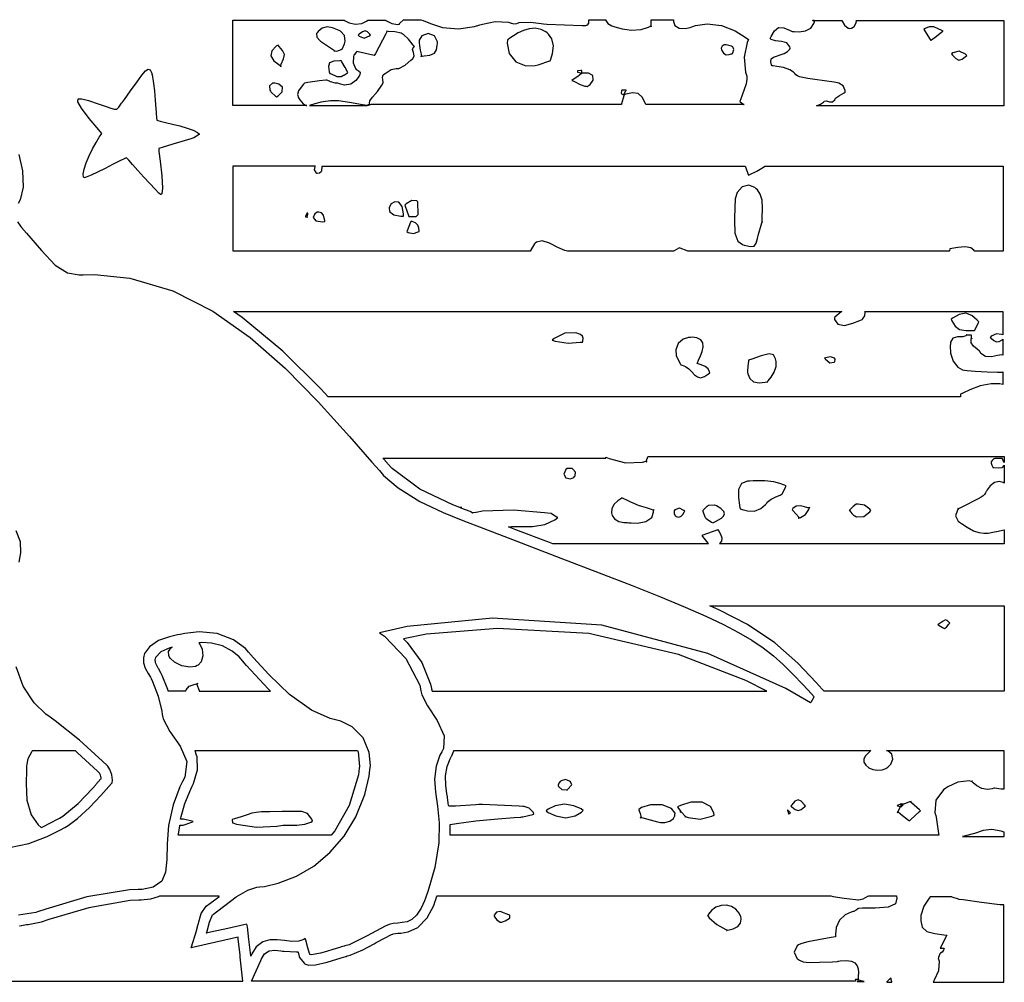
# Model space of a CAD drawing. Extents: x 0.74 to 6.76, y 0.81 to 4.67.
# Tile 2 of 2: x 2.96 to 6.76, y 0.81 to 4.53. Entities that reach past the tile are written whole.
import ezdxf

# ---------------------------------------------------------------- set-up
doc = ezdxf.new("R2010")
doc.units = 0
doc.layers.get('0').update_dxf_attribs({"linetype": 'CONTINUOUS'})

msp = doc.modelspace()

# ---------------------------------------------------------------- linework, layer by layer
at = {"color": 240}
for points in [[(4.06456, 4.19824), (3.77919, 4.19824), (3.77919, 4.52746), (4.20833, 4.52746), (4.21278, 4.52447), (4.22792, 4.51779), (4.25179, 4.51264), (4.27686, 4.51486), (4.29519, 4.52322), (4.30003, 4.52746), (4.36876, 4.52746), (4.37267, 4.52485), (4.39285, 4.51432), (4.41564, 4.51156), (4.42085, 4.51286), (4.42106, 4.51264), (4.42242, 4.51074), (4.4229, 4.51074), (4.4229, 4.51074), (4.42188, 4.51389), (4.42188, 4.51492), (4.42339, 4.5165), (4.43799, 4.52849), (4.43956, 4.52951), (4.50418, 4.52951), (4.51378, 4.52653), (4.54183, 4.5146), (4.58854, 4.49892), (4.65007, 4.49365), (4.71251, 4.50336), (4.73232, 4.50971), (4.74246, 4.51286), (4.79232, 4.523), (4.84272, 4.51964), (4.85314, 4.51594), (4.85465, 4.51546), (4.86458, 4.51351), (4.87446, 4.51417), (4.87603, 4.51492), (4.88488, 4.51807), (4.92785, 4.51992), (4.96978, 4.51443), (4.97814, 4.51389), (4.99164, 4.51286), (5.12782, 4.50717), (5.14165, 4.50662), (5.14187, 4.50689), (5.14561, 4.50868), (5.14686, 4.50868), (5.14708, 4.50896), (5.14849, 4.51074), (5.14899, 4.51074), (5.14919, 4.51101), (5.15256, 4.51443), (5.1531, 4.51492), (5.1531, 4.52951), (5.21875, 4.52951), (5.21924, 4.52692), (5.22715, 4.51508), (5.24192, 4.50581), (5.24582, 4.5045), (5.25467, 4.50146), (5.2819, 4.49387), (5.31847, 4.48867), (5.35536, 4.49164), (5.384, 4.50087), (5.39268, 4.50553), (5.39296, 4.50532), (5.39453, 4.50196), (5.39481, 4.50142), (5.39481, 4.50142), (5.39378, 4.5045), (5.39378, 4.50553), (5.39378, 4.52849), (5.48019, 4.52849), (5.48019, 4.52311), (5.48639, 4.507), (5.50271, 4.49701), (5.52544, 4.49599), (5.54482, 4.49957), (5.55106, 4.50142), (5.56526, 4.50657), (5.611, 4.51357), (5.66667, 4.50717), (5.71918, 4.48589), (5.75771, 4.46235), (5.76981, 4.45344), (5.76481, 4.44174), (5.75364, 4.38422), (5.75906, 4.32667), (5.76247, 4.31494), (5.7634, 4.31147), (5.76411, 4.30035), (5.76074, 4.28239), (5.75174, 4.25549), (5.74024, 4.22428), (5.73643, 4.21386), (5.73801, 4.21257), (5.75185, 4.20221), (5.75315, 4.20139), (5.37397, 4.20139), (5.37082, 4.20882), (5.35943, 4.23025), (5.34375, 4.24474), (5.32178, 4.24696), (5.29665, 4.24138), (5.28851, 4.23888), (5.28901, 4.24046), (5.2971, 4.25504), (5.2979, 4.25662), (5.2979, 4.25765), (5.28125, 4.25765), (5.27994, 4.25504), (5.27849, 4.2449), (5.2876, 4.2399), (5.29064, 4.2399), (5.28907, 4.23579), (5.28043, 4.20481), (5.28022, 4.20242), (4.32394, 4.20242), (4.3234, 4.20221), (4.31532, 4.20221), (4.31456, 4.20242), (4.31326, 4.20139), (4.30094, 4.19824), (4.29688, 4.19824), (4.2979, 4.19879), (4.30724, 4.20404), (4.30832, 4.20454), (4.30692, 4.20665), (4.30761, 4.2161), (4.31858, 4.23036), (4.33713, 4.25201), (4.35454, 4.27696), (4.35938, 4.28575), (4.35938, 4.28874), (4.35792, 4.29769), (4.35661, 4.3074), (4.35981, 4.31597), (4.3686, 4.32281), (4.37185, 4.32433), (4.37446, 4.32721), (4.39031, 4.33658), (4.40935, 4.34076), (4.41351, 4.34099), (4.42003, 4.34153), (4.44488, 4.354), (4.4661, 4.37278), (4.47081, 4.37642), (4.47358, 4.37858), (4.47868, 4.38938), (4.47601, 4.40246), (4.47254, 4.41482), (4.47597, 4.42383), (4.47814, 4.42535), (4.48019, 4.42329), (4.48019, 4.42329), (4.47917, 4.42638), (4.47917, 4.4274), (4.47526, 4.43158), (4.45725, 4.45378), (4.43722, 4.47276), (4.43229, 4.47537), (4.42839, 4.47771), (4.40468, 4.48242), (4.3789, 4.48394), (4.37397, 4.48469), (4.37185, 4.48682), (4.37185, 4.48682), (4.37294, 4.48372), (4.37294, 4.48264), (4.36903, 4.4751), (4.32915, 4.39903), (4.32497, 4.39094), (4.3195, 4.39225), (4.26324, 4.40528), (4.25726, 4.40657), (4.25624, 4.40528), (4.24685, 4.39333), (4.24582, 4.39204), (4.24425, 4.3871), (4.24306, 4.36328), (4.25179, 4.34099), (4.25521, 4.33681), (4.25543, 4.33658), (4.26014, 4.33501), (4.26042, 4.33475), (4.26042, 4.33475), (4.26144, 4.33393), (4.26144, 4.33365), (4.26193, 4.33365), (4.26357, 4.33263), (4.26357, 4.33263), (4.26378, 4.33263), (4.2646, 4.33187), (4.2646, 4.3316), (4.2646, 4.3316), (4.26535, 4.3316), (4.26563, 4.3316), (4.26585, 4.33111), (4.27083, 4.32682), (4.27083, 4.32536), (4.27056, 4.32487), (4.26899, 4.31939), (4.26878, 4.31912), (4.26878, 4.31803), (4.26611, 4.31168), (4.25396, 4.29438), (4.23394, 4.28033), (4.21029, 4.27675), (4.19021, 4.28163), (4.18435, 4.28472), (4.18435, 4.28472), (4.18354, 4.28472), (4.18332, 4.28472), (4.17572, 4.28472), (4.15543, 4.28993), (4.1531, 4.29096), (4.15207, 4.2915), (4.14139, 4.29596), (4.14063, 4.29617), (4.13803, 4.29596), (4.11393, 4.29281), (4.06847, 4.28657), (4.05524, 4.28472), (4.05203, 4.28082), (4.0421, 4.26932), (4.03185, 4.25493), (4.0281, 4.24035), (4.0319, 4.22765), (4.0344, 4.22428), (4.03749, 4.21962), (4.05062, 4.20469), (4.06222, 4.19851), (4.06456, 4.19824)], [(5.85417, 4.4566), (5.85813, 4.46425), (5.87125, 4.48649), (5.88656, 4.49946), (5.90674, 4.49778), (5.93072, 4.48753), (5.93853, 4.48367), (5.93853, 4.48367), (5.93929, 4.48367), (5.93956, 4.48367), (5.94607, 4.48351), (5.96576, 4.48313), (5.99007, 4.48606), (6.01047, 4.49718), (6.02279, 4.51471), (6.02501, 4.52115), (6.02501, 4.52636), (6.13226, 4.52636), (6.132, 4.52376), (6.14094, 4.50896), (6.15571, 4.49724), (6.15831, 4.49621), (6.16043, 4.49533), (6.1684, 4.49653), (6.17822, 4.50347), (6.18511, 4.51438), (6.18701, 4.5236), (6.18647, 4.52636), (6.75624, 4.52636), (6.75624, 4.19721), (6.03331, 4.19721), (6.03564, 4.19851), (6.04812, 4.20389), (6.05963, 4.21078), (6.06147, 4.21283), (6.06321, 4.21446), (6.07194, 4.21565), (6.08371, 4.21262), (6.09526, 4.21229), (6.10379, 4.22006), (6.10519, 4.22325), (6.1065, 4.22613), (6.12131, 4.23708), (6.14035, 4.24696), (6.14378, 4.24929), (6.14378, 4.25553), (6.13644, 4.27419), (6.11876, 4.285), (6.11356, 4.28575), (6.10124, 4.28765), (6.06429, 4.29318), (6.02701, 4.29856), (5.99978, 4.30251), (5.98068, 4.30572), (5.96789, 4.30875), (5.95942, 4.31228), (5.9534, 4.31694), (5.94917, 4.32161), (5.94792, 4.32324), (5.94476, 4.32747), (5.93012, 4.33615), (5.90506, 4.34435), (5.87978, 4.34907), (5.86561, 4.35092), (5.86143, 4.3514), (5.85954, 4.35514), (5.85607, 4.36735), (5.8584, 4.37782), (5.8666, 4.38456), (5.87875, 4.38917), (5.89312, 4.39333), (5.90788, 4.3986), (5.92117, 4.40663), (5.92947, 4.41564), (5.93126, 4.41911), (5.93001, 4.42475), (5.91829, 4.43994), (5.89735, 4.44569), (5.87408, 4.44754), (5.85775, 4.45301), (5.85417, 4.4566)], [(6.01878, 4.52746), (6.02399, 4.52746), (6.02399, 4.52225), (6.02344, 4.52279), (6.01899, 4.52696), (6.01878, 4.52746)], [(4.11561, 4.44824), (4.11561, 4.44824), (4.11638, 4.44721), (4.11664, 4.44721), (4.12104, 4.44412), (4.16743, 4.41287), (4.17188, 4.40972), (4.1716, 4.4095), (4.16982, 4.40815), (4.16982, 4.40767), (4.16982, 4.40767), (4.1729, 4.40869), (4.17393, 4.40869), (4.18012, 4.40767), (4.20053, 4.41547), (4.21039, 4.43576), (4.21149, 4.44097), (4.21251, 4.44618), (4.20985, 4.46875), (4.19476, 4.48551), (4.18956, 4.48785), (4.18317, 4.49046), (4.1639, 4.49783), (4.14296, 4.50196), (4.12392, 4.49664), (4.10835, 4.48361), (4.10417, 4.47846), (4.10211, 4.47575), (4.10243, 4.46262), (4.11301, 4.45085), (4.11561, 4.44824)], [(4.95731, 4.35558), (4.96121, 4.35661), (4.99924, 4.36882), (5.00315, 4.37011), (5.00315, 4.37011), (5.0039, 4.37011), (5.00418, 4.37011), (5.00706, 4.37722), (5.01361, 4.39942), (5.01676, 4.42822), (5.01074, 4.45514), (4.99821, 4.47385), (4.99274, 4.47846), (4.98774, 4.48264), (4.97011, 4.49192), (4.94678, 4.49669), (4.92356, 4.49474), (4.90126, 4.48801), (4.88086, 4.4784), (4.86317, 4.46778), (4.84912, 4.45817), (4.84196, 4.45301), (4.83957, 4.45139), (4.8386, 4.43858), (4.84592, 4.39936), (4.8711, 4.36638), (4.90989, 4.35194), (4.9459, 4.35275), (4.95731, 4.35558)], [(6.44792, 4.49203), (6.45025, 4.48839), (6.47157, 4.45296), (6.47396, 4.44933), (6.4776, 4.45221), (6.49593, 4.46642), (6.51687, 4.48215), (6.52186, 4.48579), (6.51714, 4.4879), (6.50325, 4.49485), (6.48562, 4.50179), (6.46767, 4.50233), (6.4521, 4.4955), (6.44792, 4.49203)], [(4.26247, 4.47017), (4.26617, 4.46533), (4.28646, 4.45763), (4.30626, 4.46729), (4.31044, 4.47017), (4.30757, 4.47336), (4.2985, 4.48247), (4.28956, 4.4866), (4.27903, 4.48247), (4.26654, 4.47336), (4.26247, 4.47017)], [(4.49794, 4.44412), (4.49794, 4.44049), (4.49935, 4.42953), (4.50261, 4.41157), (4.50581, 4.39638), (4.50726, 4.38992), (4.50726, 4.38992), (4.507, 4.38971), (4.50521, 4.38835), (4.50521, 4.38786), (4.50521, 4.38786), (4.50831, 4.38889), (4.50939, 4.38889), (4.51704, 4.38954), (4.53988, 4.39274), (4.5574, 4.40001), (4.56575, 4.41368), (4.56842, 4.43104), (4.56874, 4.43679), (4.56885, 4.44422), (4.55811, 4.46669), (4.53369, 4.47564), (4.50911, 4.46701), (4.49794, 4.44987), (4.49794, 4.44412)], [(3.95313, 4.43158), (3.94656, 4.42686), (3.92953, 4.40896), (3.92535, 4.38954), (3.93744, 4.37115), (3.95594, 4.35596), (3.96251, 4.3514), (3.96251, 4.3514), (3.96354, 4.34831), (3.96354, 4.34722), (3.96354, 4.34831), (3.96272, 4.35092), (3.96251, 4.3514), (3.96565, 4.35796), (3.97461, 4.37788), (3.97771, 4.39501), (3.97081, 4.41043), (3.95768, 4.42643), (3.95313, 4.43158)], [(5.66461, 4.41808), (5.66613, 4.41325), (5.67399, 4.39963), (5.68463, 4.39372), (5.69564, 4.39507), (5.70356, 4.39768), (5.70628, 4.39828), (5.70676, 4.39828), (5.7079, 4.39931), (5.70833, 4.39931), (5.70936, 4.40169), (5.71403, 4.41407), (5.70985, 4.42513), (5.70731, 4.42638), (5.70492, 4.42768), (5.68403, 4.43261), (5.67708, 4.43261), (5.676, 4.43289), (5.66883, 4.42731), (5.66433, 4.41911), (5.66461, 4.41808)], [(6.55414, 4.39725), (6.55821, 4.39274), (6.5709, 4.37961), (6.58268, 4.37304), (6.595, 4.37706), (6.609, 4.38737), (6.61356, 4.39094), (6.60835, 4.39594), (6.58382, 4.40858), (6.55935, 4.40196), (6.55414, 4.39725)], [(4.21354, 4.34304), (4.21224, 4.34489), (4.19943, 4.36649), (4.19894, 4.36908), (4.19894, 4.36908), (4.19894, 4.3699), (4.19894, 4.37011), (4.19151, 4.37028), (4.16922, 4.36925), (4.15256, 4.36301), (4.14768, 4.34836), (4.15115, 4.32856), (4.1531, 4.32221), (4.15571, 4.32118), (4.18072, 4.31054), (4.18332, 4.30974), (4.18354, 4.31), (4.18728, 4.31076), (4.18853, 4.31076), (4.18983, 4.31076), (4.19374, 4.31039), (4.19868, 4.31054), (4.19894, 4.31076), (4.19943, 4.31131), (4.20611, 4.31494), (4.20833, 4.31494), (4.20964, 4.31603), (4.22163, 4.3246), (4.22293, 4.32536), (4.22211, 4.32693), (4.21457, 4.34153), (4.21354, 4.34304)], [(5.12706, 4.32221), (5.12446, 4.32042), (5.11051, 4.31065), (5.09293, 4.29829), (5.08854, 4.29514), (5.09506, 4.29232), (5.12044, 4.2794), (5.13792, 4.27225), (5.14378, 4.27225), (5.14735, 4.27203), (5.15858, 4.27919), (5.17019, 4.29579), (5.16906, 4.31342), (5.15175, 4.32275), (5.14583, 4.32324), (5.12706, 4.32324), (5.12706, 4.33263), (5.12706, 4.33263), (5.12706, 4.33344), (5.12706, 4.33365), (5.12261, 4.33365), (5.11268, 4.33263), (5.10938, 4.33263), (5.10938, 4.32742), (5.11089, 4.32693), (5.12576, 4.32249), (5.12706, 4.32221)], [(3.93544, 4.28472), (3.93153, 4.2845), (3.91992, 4.27382), (3.92133, 4.25689), (3.92393, 4.25347), (3.92551, 4.25114), (3.94504, 4.23346), (3.94689, 4.23161), (3.95324, 4.23525), (3.9694, 4.25151), (3.97006, 4.26872), (3.95622, 4.28071), (3.94054, 4.28494), (3.93544, 4.28472)], [(4.11876, 4.21078), (4.11431, 4.21029), (4.09489, 4.20454), (4.07807, 4.19879), (4.07497, 4.19824), (4.29688, 4.19824), (4.27983, 4.20101), (4.22874, 4.20964), (4.18707, 4.2155), (4.15576, 4.21588), (4.12793, 4.21235), (4.11876, 4.21078)], [(4.92811, 3.63574), (3.78022, 3.63574), (3.78022, 3.96496), (3.78022, 3.96496), (3.80231, 3.96496), (3.86546, 3.96496), (3.96522, 3.96496), (4.06396, 3.96496), (4.0969, 3.96496), (4.0956, 3.96235), (4.09293, 3.95014), (4.09978, 3.93886), (4.10314, 3.93679), (4.10417, 3.93631), (4.11274, 3.93853), (4.12028, 3.94336), (4.12082, 3.94412), (4.12213, 3.94596), (4.12369, 3.96257), (4.12294, 3.96386), (5.75726, 3.96386), (5.75831, 3.96126), (5.76899, 3.93192), (5.76981, 3.9285), (5.77522, 3.93137), (5.80311, 3.94467), (5.82889, 3.95996), (5.83333, 3.96386), (5.88004, 3.96386), (6.02035, 3.96386), (6.19385, 3.96386), (6.35037, 3.96386), (6.48633, 3.96386), (6.59819, 3.96386), (6.68251, 3.96386), (6.73562, 3.96386), (6.75418, 3.96386), (6.75418, 3.96386), (6.75418, 3.63574), (6.64165, 3.63574), (6.64025, 3.63971), (6.6289, 3.64899), (6.60688, 3.65218), (6.57878, 3.64953), (6.55561, 3.64611), (6.5479, 3.64513), (6.54764, 3.64464), (6.54606, 3.63683), (6.54585, 3.63574), (5.53646, 3.63574), (5.53386, 3.63683), (5.50597, 3.64751), (5.50315, 3.64828), (5.50131, 3.64725), (5.48301, 3.63656), (5.48122, 3.63574), (5.07086, 3.63574), (5.06125, 3.63781), (5.03369, 3.64947), (5.00142, 3.66613), (4.97282, 3.67518), (4.95167, 3.67019), (4.94689, 3.66596), (4.94401, 3.66363), (4.9286, 3.63835), (4.92811, 3.63574)], [(5.75418, 3.65869), (5.7601, 3.65707), (5.77826, 3.65306), (5.79232, 3.65494), (5.80029, 3.66678), (5.80501, 3.6849), (5.80626, 3.69097), (5.80729, 3.69596), (5.82161, 3.74436), (5.82292, 3.74929), (5.82292, 3.74854), (5.82368, 3.74621), (5.82314, 3.74858), (5.82292, 3.74929), (5.82292, 3.74929), (5.82292, 3.75011), (5.82292, 3.75032), (5.82303, 3.76281), (5.82383, 3.80024), (5.82275, 3.8329), (5.81603, 3.85585), (5.80458, 3.87185), (5.80003, 3.87642), (5.79432, 3.88162), (5.77132, 3.89063), (5.74567, 3.88385), (5.72689, 3.86165), (5.71907, 3.83768), (5.71875, 3.82954), (5.7181, 3.81087), (5.71619, 3.75467), (5.71804, 3.70464), (5.72911, 3.67443), (5.74735, 3.66075), (5.75418, 3.65869)], [(4.4375, 3.77115), (4.4375, 3.78022), (4.43229, 3.8074), (4.41976, 3.82438), (4.40419, 3.82656), (4.39008, 3.81836), (4.38183, 3.80419), (4.38385, 3.78847), (4.40061, 3.77567), (4.42746, 3.77024), (4.43647, 3.77013), (4.43647, 3.7704), (4.4375, 3.77115), (4.4375, 3.77115)], [(4.44271, 3.81282), (4.44401, 3.80974), (4.45703, 3.773), (4.45833, 3.7691), (4.48643, 3.7691), (4.48671, 3.76937), (4.48828, 3.77094), (4.48856, 3.77115), (4.49479, 3.77746), (4.49376, 3.82639), (4.48986, 3.82954), (4.46978, 3.83176), (4.44764, 3.81782), (4.44271, 3.81282)], [(4.06874, 3.78157), (4.06847, 3.78185), (4.06554, 3.78267), (4.06456, 3.78267), (4.06401, 3.78136), (4.05963, 3.76937), (4.05935, 3.76807), (4.06093, 3.76807), (4.06511, 3.76622), (4.06565, 3.76594), (4.06614, 3.76725), (4.06874, 3.778), (4.06874, 3.78157)], [(4.13439, 3.75032), (4.13357, 3.75347), (4.13189, 3.76307), (4.12864, 3.77474), (4.12147, 3.78304), (4.11079, 3.78592), (4.10732, 3.78575), (4.10428, 3.78575), (4.09526, 3.77924), (4.08919, 3.76535), (4.09896, 3.75282), (4.12571, 3.74946), (4.13439, 3.75032)], [(4.49794, 3.71181), (4.49794, 3.71511), (4.49713, 3.72488), (4.49322, 3.73654), (4.48383, 3.7455), (4.47103, 3.74989), (4.46669, 3.75032), (4.46539, 3.74724), (4.45236, 3.71468), (4.45107, 3.71181), (4.4554, 3.70768), (4.47601, 3.70324), (4.49425, 3.7105), (4.49794, 3.71181)], [(6.70415, 3.3024), (6.70742, 3.29932), (6.71761, 3.29031), (6.72781, 3.28526), (6.73844, 3.28722), (6.74962, 3.29372), (6.75315, 3.29617), (6.75315, 3.23367), (6.7481, 3.23454), (6.73226, 3.23215), (6.70882, 3.22743), (6.68544, 3.229), (6.66813, 3.24083), (6.66461, 3.24621), (6.66243, 3.2494), (6.65321, 3.25717), (6.63943, 3.26807), (6.63015, 3.28136), (6.63043, 3.29546), (6.63226, 3.29932), (6.63226, 3.29883), (6.63336, 3.29764), (6.63336, 3.29719), (6.63336, 3.29719), (6.63226, 3.30035), (6.63226, 3.30138), (6.63226, 3.30871), (6.63226, 3.30925), (6.63124, 3.31039), (6.63124, 3.31076), (6.61356, 3.31076), (6.61328, 3.31104), (6.61187, 3.31282), (6.61143, 3.31282), (6.61143, 3.31233), (6.61253, 3.31076), (6.61253, 3.31076), (6.6104, 3.30817), (6.59804, 3.30518), (6.57807, 3.30479), (6.55974, 3.29937), (6.55051, 3.2839), (6.55003, 3.27849), (6.5491, 3.26938), (6.55083, 3.24149), (6.56065, 3.21029), (6.57872, 3.18767), (6.5975, 3.17746), (6.60417, 3.17638), (6.61436, 3.17481), (6.6454, 3.17193), (6.69217, 3.16928), (6.73188, 3.16835), (6.74994, 3.16863), (6.75206, 3.16911), (6.75206, 3.12011), (6.74154, 3.12278), (6.70817, 3.12337), (6.66521, 3.11481), (6.62478, 3.09978), (6.5976, 3.08768), (6.58854, 3.08365), (6.58854, 3.08106), (6.58931, 3.07433), (6.58957, 3.07324), (4.14686, 3.07324), (4.11871, 3.10374), (3.97185, 3.24918), (3.81456, 3.37956), (3.78125, 3.40246), (6.13021, 3.40246), (6.12782, 3.40088), (6.10417, 3.38004), (6.10211, 3.37744), (6.10303, 3.37121), (6.11529, 3.35379), (6.14085, 3.34907), (6.17383, 3.35726), (6.20063, 3.36817), (6.20936, 3.37224), (6.21115, 3.37332), (6.21924, 3.38579), (6.22108, 3.40039), (6.21978, 3.40246), (6.75206, 3.40246), (6.75206, 3.31179), (6.74815, 3.3131), (6.72808, 3.31689), (6.70801, 3.30761), (6.70415, 3.3024)], [(6.6594, 3.36285), (6.65354, 3.36936), (6.63351, 3.38661), (6.60975, 3.39583), (6.58421, 3.39117), (6.56044, 3.37836), (6.55311, 3.37326), (6.55615, 3.3661), (6.56842, 3.34581), (6.58578, 3.33306), (6.60921, 3.32954), (6.63428, 3.32954), (6.64268, 3.32954), (6.64318, 3.32954), (6.64437, 3.33057), (6.64481, 3.33057), (6.64611, 3.33317), (6.65831, 3.36051), (6.6594, 3.36285)], [(5.11143, 3.317), (5.10335, 3.31988), (5.06039, 3.31901), (5.01947, 3.29878), (5.01247, 3.29199), (5.02317, 3.28788), (5.07319, 3.28054), (5.12007, 3.28369), (5.12918, 3.28472), (5.13049, 3.28803), (5.13226, 3.29889), (5.1289, 3.30789), (5.12121, 3.31342), (5.11388, 3.31625), (5.11143, 3.317)], [(5.62082, 3.16596), (5.62001, 3.16997), (5.61404, 3.18132), (5.6026, 3.19032), (5.588, 3.19601), (5.57585, 3.19993), (5.57189, 3.20139), (5.57324, 3.20481), (5.57775, 3.21496), (5.58479, 3.23113), (5.5911, 3.24849), (5.59478, 3.26557), (5.59397, 3.28097), (5.58681, 3.29324), (5.5714, 3.30089), (5.55214, 3.30285), (5.54585, 3.3024), (5.53874, 3.30208), (5.51774, 3.29525), (5.49869, 3.27849), (5.49013, 3.25472), (5.49149, 3.23301), (5.49376, 3.2264), (5.49479, 3.22379), (5.50706, 3.19879), (5.50836, 3.19618), (5.50836, 3.19618), (5.50911, 3.19618), (5.50939, 3.19618), (5.51378, 3.19558), (5.52664, 3.1906), (5.54025, 3.18083), (5.5516, 3.16917), (5.56196, 3.15804), (5.57275, 3.14985), (5.58524, 3.14686), (5.60081, 3.15142), (5.61621, 3.16189), (5.62082, 3.16596)], [(5.84272, 3.13053), (5.84651, 3.13514), (5.85769, 3.14919), (5.8699, 3.16846), (5.87685, 3.18994), (5.87722, 3.20893), (5.87603, 3.21496), (5.87506, 3.22017), (5.86751, 3.23475), (5.84999, 3.23876), (5.81917, 3.2309), (5.78293, 3.21886), (5.77083, 3.21496), (5.77056, 3.21132), (5.76719, 3.19194), (5.76585, 3.17199), (5.76665, 3.16808), (5.76807, 3.16194), (5.77561, 3.14421), (5.78982, 3.13097), (5.81147, 3.1269), (5.83501, 3.12907), (5.84272, 3.13053), (5.84272, 3.13004), (5.84375, 3.12847), (5.84375, 3.12847), (5.84375, 3.12847), (5.84293, 3.13004), (5.84272, 3.13053)], [(6.10519, 3.21804), (6.10265, 3.22185), (6.08746, 3.22797), (6.06819, 3.22353), (6.06353, 3.22222), (6.06743, 3.21783), (6.08421, 3.20389), (6.10092, 3.20654), (6.10417, 3.20975), (6.10439, 3.21001), (6.10568, 3.21756), (6.10519, 3.21804)], [(6.70731, 2.82015), (6.70731, 2.81733), (6.70975, 2.80871), (6.71376, 2.80089), (6.71457, 2.80035), (6.71767, 2.79986), (6.73449, 2.79818), (6.74972, 2.80007), (6.75206, 2.80138), (6.75256, 2.80165), (6.75808, 2.80794), (6.75836, 2.80871), (6.75836, 2.7399), (6.75413, 2.74262), (6.73876, 2.74636), (6.72006, 2.74192), (6.70324, 2.72868), (6.69228, 2.71403), (6.68956, 2.70865), (6.68864, 2.70692), (6.68576, 2.70161), (6.68197, 2.69607), (6.67686, 2.69108), (6.669, 2.68565), (6.6569, 2.67882), (6.63917, 2.6696), (6.61442, 2.65696), (6.58951, 2.64421), (6.58128, 2.63992), (6.581, 2.64019), (6.57958, 2.64204), (6.57915, 2.64204), (6.57915, 2.641), (6.58018, 2.63867), (6.58018, 2.63786), (6.57704, 2.63476), (6.57026, 2.61376), (6.58018, 2.59229), (6.58539, 2.58886), (6.5925, 2.58365), (6.61486, 2.56896), (6.63932, 2.55593), (6.66021, 2.54867), (6.67876, 2.54606), (6.6964, 2.54693), (6.71446, 2.55012), (6.73426, 2.55442), (6.75146, 2.55783), (6.75726, 2.55871), (6.75726, 2.50553), (5.65831, 2.50553), (5.66081, 2.50776), (5.66699, 2.51606), (5.66862, 2.52718), (5.66374, 2.54101), (5.65587, 2.55518), (5.6531, 2.55974), (5.65153, 2.55925), (5.63433, 2.55296), (5.63226, 2.5524), (5.62939, 2.55138), (5.59369, 2.53836), (5.58957, 2.53678), (5.59218, 2.53369), (5.6135, 2.50792), (5.61561, 2.50553), (5.0146, 2.50553), (5.00233, 2.51025), (4.87213, 2.55974), (4.85835, 2.56494), (4.84272, 2.57118), (4.85444, 2.57215), (4.89003, 2.57178), (4.93642, 2.57172), (4.98356, 2.58029), (5.02214, 2.59836), (5.03331, 2.60661), (5.03017, 2.60818), (5.01779, 2.61637), (5.00803, 2.62201), (5.00624, 2.62224), (4.98226, 2.62483), (4.86247, 2.63487), (4.74268, 2.63086), (4.71875, 2.62642), (4.71744, 2.62614), (4.70518, 2.62457), (4.70415, 2.62429), (4.69792, 2.62847), (4.69476, 2.62978), (4.66351, 2.64176), (4.66043, 2.64307), (4.66015, 2.64333), (4.65831, 2.64469), (4.65831, 2.64513), (4.65935, 2.64513), (4.66249, 2.64594), (4.66249, 2.64615), (4.6614, 2.64615), (4.65907, 2.64513), (4.65831, 2.64513), (4.6575, 2.64513), (4.65576, 2.64513), (4.65522, 2.64513), (4.6281, 2.65582), (4.50114, 2.7169), (4.39344, 2.79622), (4.37603, 2.81597), (4.37446, 2.81754), (4.35986, 2.83425), (4.35835, 2.83578), (5.21978, 2.83578), (5.21978, 2.83996), (5.23253, 2.83501), (5.29579, 2.81847), (5.36117, 2.82015), (5.375, 2.82433), (5.37522, 2.82406), (5.37657, 2.82221), (5.37706, 2.82221), (5.37706, 2.82329), (5.37603, 2.82563), (5.37603, 2.82639), (5.37651, 2.82769), (5.38172, 2.84071), (5.38226, 2.84201), (6.75726, 2.84201), (6.75726, 2.81913), (6.757, 2.82042), (6.75151, 2.83344), (6.75103, 2.83475), (6.74294, 2.83475), (6.72136, 2.83421), (6.71875, 2.83365), (6.71767, 2.8329), (6.71143, 2.82731), (6.70731, 2.82194), (6.70731, 2.82015)], [(5.08957, 2.79617), (5.06976, 2.79617), (5.06532, 2.7921), (5.05686, 2.77447), (5.06506, 2.76064), (5.08263, 2.75678), (5.09576, 2.76178), (5.09793, 2.76492), (5.10042, 2.76768), (5.10157, 2.78174), (5.0919, 2.79383), (5.08957, 2.79617)], [(5.91564, 2.72949), (5.90961, 2.7315), (5.89187, 2.73833), (5.8686, 2.74507), (5.83344, 2.74843), (5.78879, 2.74799), (5.77399, 2.74724), (5.76639, 2.74696), (5.74393, 2.7379), (5.73215, 2.71533), (5.73188, 2.68321), (5.73529, 2.65468), (5.73643, 2.64513), (5.73671, 2.64492), (5.73856, 2.64199), (5.73856, 2.64094), (5.74533, 2.63824), (5.76676, 2.63254), (5.79346, 2.632), (5.81819, 2.64144), (5.83599, 2.65679), (5.8406, 2.66288), (5.84293, 2.66575), (5.85829, 2.67774), (5.87576, 2.68653), (5.87918, 2.68782), (5.88238, 2.68907), (5.89204, 2.69303), (5.90012, 2.69894), (5.90685, 2.70969), (5.91351, 2.72456), (5.91564, 2.72949)], [(5.40625, 2.63683), (5.40517, 2.63683), (5.40283, 2.63574), (5.40207, 2.63574), (5.39551, 2.63781), (5.37582, 2.64393), (5.35781, 2.64953), (5.3456, 2.65354), (5.33653, 2.65685), (5.32813, 2.66049), (5.31782, 2.66536), (5.303, 2.67242), (5.28668, 2.68012), (5.28125, 2.68261), (5.27746, 2.67964), (5.26568, 2.67111), (5.25142, 2.65842), (5.2424, 2.64219), (5.24143, 2.62537), (5.24274, 2.62011), (5.24414, 2.61507), (5.25336, 2.60118), (5.26964, 2.59174), (5.28879, 2.58822), (5.30344, 2.58724), (5.30832, 2.58681), (5.31662, 2.58583), (5.34201, 2.5855), (5.37408, 2.59125), (5.39692, 2.60678), (5.40397, 2.6281), (5.4031, 2.63471), (5.40386, 2.63471), (5.40625, 2.63633), (5.40625, 2.63683)], [(5.52399, 2.63163), (5.52029, 2.6345), (5.50325, 2.64344), (5.48633, 2.63683), (5.48335, 2.63265), (5.48281, 2.63163), (5.48356, 2.6224), (5.48747, 2.61367), (5.48856, 2.61285), (5.49132, 2.61111), (5.50125, 2.60835), (5.51053, 2.61171), (5.51768, 2.62039), (5.52246, 2.62879), (5.52399, 2.63163)], [(5.64063, 2.65451), (5.63906, 2.65506), (5.61692, 2.65375), (5.61458, 2.65349), (5.61431, 2.65326), (5.61014, 2.64985), (5.60938, 2.64931), (5.60807, 2.648), (5.59506, 2.63499), (5.59375, 2.63368), (5.59424, 2.63135), (5.60206, 2.61003), (5.60314, 2.60764), (5.60379, 2.60699), (5.60547, 2.60439), (5.60493, 2.60411), (5.611, 2.60021), (5.62776, 2.58942), (5.63336, 2.58578), (5.63574, 2.58735), (5.64333, 2.59147), (5.65483, 2.59754), (5.66575, 2.60433), (5.6741, 2.61199), (5.67774, 2.62061), (5.67475, 2.63049), (5.66308, 2.64171), (5.64643, 2.65175), (5.64063, 2.65451)], [(6.00726, 2.64513), (6.00726, 2.64513), (6.00418, 2.6441), (6.00315, 2.6441), (5.99908, 2.64453), (5.98714, 2.64811), (5.97081, 2.65256), (5.95449, 2.65099), (5.94146, 2.64111), (5.93853, 2.63683), (5.94114, 2.63396), (5.96457, 2.60818), (5.96669, 2.60558), (5.97163, 2.60688), (5.99089, 2.61888), (6.00288, 2.63813), (6.00418, 2.64307), (6.00467, 2.64333), (6.00726, 2.64469), (6.00726, 2.64513)], [(6.24274, 2.63368), (6.23958, 2.63917), (6.21886, 2.65479), (6.1945, 2.65896), (6.18956, 2.65869), (6.18576, 2.65869), (6.17449, 2.64974), (6.162, 2.63607), (6.1594, 2.63368), (6.16118, 2.63217), (6.16949, 2.6225), (6.17888, 2.61393), (6.18126, 2.61285), (6.18799, 2.60975), (6.21588, 2.61117), (6.23856, 2.62875), (6.24274, 2.63368)], [(5.96669, 2.60558), (5.96669, 2.60558), (5.96354, 2.60449), (5.96251, 2.60449), (5.96354, 2.60449), (5.96642, 2.60531), (5.96669, 2.60558)], [(5.62082, 2.26594), (6.75836, 2.26594), (6.75836, 1.93679), (6.0625, 1.93679), (6.05524, 1.94413), (6.0319, 1.96951), (5.9605, 2.04438), (5.87201, 2.12343), (5.7665, 2.19325), (5.65788, 2.24929), (5.62082, 2.26594)], [(6.50206, 2.19303), (6.50646, 2.19038), (6.51932, 2.18158), (6.52772, 2.17785), (6.53472, 2.18326), (6.54449, 2.19542), (6.5479, 2.19933), (6.54503, 2.20144), (6.53706, 2.2085), (6.53082, 2.21143), (6.52165, 2.20682), (6.50694, 2.19646), (6.50206, 2.19303)], [(4.4375, 2.13889), (4.45182, 2.12457), (4.50803, 2.04644), (4.54243, 1.96311), (4.54585, 1.94618), (4.54606, 1.94542), (4.54867, 1.93685), (4.54893, 1.93576), (5.84169, 1.93576), (5.7596, 1.9776), (5.50054, 2.07769), (5.15403, 2.15842), (4.80029, 2.17865), (4.52686, 2.15582), (4.4375, 2.13889)], [(3.50206, 2.00347), (3.50467, 1.99826), (3.52626, 1.94358), (3.5281, 1.93782), (3.5969, 1.93782), (3.59793, 1.94174), (3.6096, 1.95529), (3.63282, 1.96365), (3.6396, 1.96496), (3.6396, 1.96496), (3.64268, 1.96599), (3.64378, 1.96599), (3.6435, 1.96576), (3.64008, 1.96414), (3.6396, 1.96386), (3.64008, 1.96153), (3.64817, 1.93918), (3.64899, 1.93679), (3.92393, 1.93679), (3.91531, 1.94542), (3.83122, 2.03581), (3.82292, 2.04514), (3.81044, 2.05974), (3.80279, 2.06831), (3.77636, 2.09093), (3.73876, 2.11143), (3.69613, 2.12201), (3.65907, 2.12403), (3.64686, 2.12326), (3.65147, 2.11828), (3.66081, 2.0989), (3.66325, 2.07275), (3.65593, 2.04975), (3.64518, 2.037), (3.64063, 2.03472), (3.63433, 2.03162), (3.61242, 2.0286), (3.58149, 2.03369), (3.55328, 2.04824), (3.53683, 2.06386), (3.53331, 2.07015), (3.53147, 2.07406), (3.5306, 2.08957), (3.53749, 2.1014), (3.53961, 2.10346), (3.54064, 2.10346), (3.54346, 2.10531), (3.54372, 2.10558), (3.53537, 2.10325), (3.50037, 2.08826), (3.47944, 2.06651), (3.47814, 2.06076), (3.4776, 2.05817), (3.47874, 2.04671), (3.48671, 2.03108), (3.48958, 2.02636), (3.49035, 2.02458), (3.50103, 2.00558), (3.50206, 2.00347)], [(3.03851, 1.40972), (3.04449, 1.41233), (3.10335, 1.44282), (3.10938, 1.44618), (3.12213, 1.45324), (3.18175, 1.5019), (3.23725, 1.56104), (3.24794, 1.57324), (3.24972, 1.57536), (3.26899, 1.59722), (3.27083, 1.59928), (3.27056, 1.60112), (3.26758, 1.61133), (3.26406, 1.61936), (3.26357, 1.62011), (3.25597, 1.62744), (3.17865, 1.69857), (3.17085, 1.70557), (3.00315, 1.70557), (3.00142, 1.70122), (2.99501, 1.68858), (2.98915, 1.67969), (2.98508, 1.66938), (2.98269, 1.6536), (2.98232, 1.64828), (2.9821, 1.63108), (2.98053, 1.57937), (2.98307, 1.51574), (2.99924, 1.45871), (3.02664, 1.41954), (3.03851, 1.40972)], [(3.57394, 1.41911), (3.58669, 1.41911), (3.62056, 1.43028), (3.625, 1.43261), (3.62056, 1.43419), (3.58794, 1.442), (3.5771, 1.442), (3.57889, 1.45167), (3.59321, 1.50288), (3.61583, 1.55767), (3.62185, 1.56912), (3.62733, 1.57981), (3.64219, 1.63178), (3.64035, 1.68212), (3.63747, 1.692), (3.63721, 1.69331), (3.63276, 1.70529), (3.63226, 1.7066), (4.26042, 1.7066), (4.26221, 1.70167), (4.26742, 1.64518), (4.26665, 1.63889), (4.26351, 1.61263), (4.22851, 1.49528), (4.1721, 1.39725), (4.15831, 1.38053), (3.56771, 1.38053), (3.56819, 1.38341), (3.5734, 1.41575), (3.57394, 1.41911)], [(6.22499, 1.68892), (6.22222, 1.68604), (6.21642, 1.67497), (6.21625, 1.66178), (6.22293, 1.65007), (6.23486, 1.64057), (6.25049, 1.63411), (6.26833, 1.63135), (6.28674, 1.63303), (6.30018, 1.63758), (6.30414, 1.63992), (6.30865, 1.64258), (6.3201, 1.65446), (6.32785, 1.67339), (6.32346, 1.69254), (6.30875, 1.7054), (6.30311, 1.70762), (6.75624, 1.70762), (6.75624, 1.55761), (6.74658, 1.55761), (6.72081, 1.56104), (6.71772, 1.56179), (6.71203, 1.55931), (6.69308, 1.55593), (6.6716, 1.5599), (6.65207, 1.57107), (6.63781, 1.58268), (6.63336, 1.58681), (6.63357, 1.58708), (6.63542, 1.58843), (6.63542, 1.58886), (6.63433, 1.58886), (6.632, 1.58783), (6.63124, 1.58783), (6.62213, 1.58942), (6.57937, 1.58501), (6.53982, 1.567), (6.53228, 1.56179), (6.52289, 1.55528), (6.49425, 1.51535), (6.49061, 1.46653), (6.49376, 1.45557), (6.49528, 1.44933), (6.50467, 1.38656), (6.50521, 1.38053), (4.61774, 1.38053), (4.61794, 1.38422), (4.61794, 1.41808), (4.61774, 1.42117), (4.64242, 1.42513), (4.71696, 1.43485), (4.80231, 1.44358), (4.86464, 1.44846), (4.89111, 1.45014), (4.89481, 1.45036), (4.89871, 1.45063), (4.9375, 1.45975), (4.94168, 1.46078), (4.93929, 1.46707), (4.92339, 1.48449), (4.90338, 1.4905), (4.89899, 1.491), (4.88465, 1.49154), (4.74246, 1.49804), (4.72814, 1.49826), (4.71772, 1.49724), (4.63878, 1.49203), (4.61253, 1.49203), (4.61199, 1.49517), (4.60781, 1.52567), (4.60732, 1.52849), (4.60568, 1.53922), (4.6014, 1.5714), (4.59988, 1.609), (4.60596, 1.6454), (4.61774, 1.67546), (4.62294, 1.68474), (4.62397, 1.68658), (4.63172, 1.70557), (4.63226, 1.70762), (6.24274, 1.70762), (6.24115, 1.70583), (6.22629, 1.69049), (6.22499, 1.68892)], [(5.03543, 1.57221), (5.03674, 1.56782), (5.04921, 1.55692), (5.06694, 1.55533), (5.07086, 1.55556), (5.07238, 1.55712), (5.08621, 1.57357), (5.08751, 1.57536), (5.08697, 1.57667), (5.08251, 1.58556), (5.08231, 1.58578), (5.07943, 1.58837), (5.06342, 1.59463), (5.04682, 1.59044), (5.04372, 1.58783), (5.04269, 1.58735), (5.0376, 1.58083), (5.03515, 1.57329), (5.03543, 1.57221)], [(5.13226, 1.47537), (5.12392, 1.48118), (5.09586, 1.49397), (5.05919, 1.49983), (5.02311, 1.49322), (4.99636, 1.48014), (4.98856, 1.47428), (4.99685, 1.46804), (5.02561, 1.45426), (5.06429, 1.44749), (5.10101, 1.45443), (5.12587, 1.46881), (5.13226, 1.47537)], [(5.48643, 1.45865), (5.4866, 1.46468), (5.47265, 1.48318), (5.43733, 1.49767), (5.39165, 1.49783), (5.35644, 1.48633), (5.3469, 1.47949), (5.3469, 1.47825), (5.34831, 1.47439), (5.35157, 1.46403), (5.35476, 1.45394), (5.35622, 1.44933), (5.35622, 1.44933), (5.35596, 1.44906), (5.3526, 1.44749), (5.35211, 1.44721), (5.35211, 1.44721), (5.35519, 1.44824), (5.35622, 1.44824), (5.36193, 1.44672), (5.41928, 1.43186), (5.42503, 1.43056), (5.4305, 1.42947), (5.44764, 1.42942), (5.46701, 1.43446), (5.48079, 1.44461), (5.48622, 1.45514), (5.48643, 1.45865)], [(5.63747, 1.45762), (5.6365, 1.46619), (5.62294, 1.49067), (5.59164, 1.50765), (5.54779, 1.50743), (5.50797, 1.49517), (5.49582, 1.48887), (5.49685, 1.48736), (5.50754, 1.47276), (5.50836, 1.47119), (5.50808, 1.47097), (5.50624, 1.46957), (5.50624, 1.46907), (5.50624, 1.46907), (5.50933, 1.47017), (5.51042, 1.47017), (5.51144, 1.46858), (5.5255, 1.454), (5.52707, 1.45242), (5.52681, 1.45221), (5.52501, 1.45085), (5.52501, 1.45036), (5.52522, 1.45063), (5.52681, 1.45221), (5.52707, 1.45242), (5.53668, 1.44851), (5.58344, 1.44217), (5.62864, 1.45296), (5.63747, 1.45762)], [(5.99061, 1.49203), (5.98649, 1.49685), (5.97358, 1.51079), (5.96153, 1.51704), (5.94971, 1.51079), (5.93722, 1.49685), (5.93332, 1.49203), (5.93739, 1.48887), (5.95003, 1.47976), (5.96158, 1.47564), (5.97331, 1.47976), (5.98639, 1.48887), (5.99061, 1.49203)], [(6.35622, 1.4899), (6.35568, 1.48839), (6.34765, 1.472), (6.3469, 1.47017), (6.34663, 1.46989), (6.34478, 1.46853), (6.34478, 1.46804), (6.34478, 1.46804), (6.34788, 1.46907), (6.34896, 1.46907), (6.34944, 1.46858), (6.35568, 1.46337), (6.35622, 1.46283), (6.35883, 1.46104), (6.38824, 1.43838), (6.39165, 1.43576), (6.39556, 1.43946), (6.43072, 1.47092), (6.43435, 1.47428), (6.43072, 1.47743), (6.39968, 1.50504), (6.39686, 1.50765), (6.39708, 1.50792), (6.39899, 1.50928), (6.39899, 1.50971), (6.39899, 1.50971), (6.39583, 1.50868), (6.39481, 1.50868), (6.39242, 1.50819), (6.37007, 1.50011), (6.36774, 1.49929), (6.36664, 1.49929), (6.36664, 1.49929), (6.36583, 1.49929), (6.36561, 1.49929), (6.36415, 1.50011), (6.35938, 1.50168), (6.35699, 1.49983), (6.35622, 1.49929), (6.35519, 1.49908), (6.34581, 1.4949), (6.34478, 1.49408), (6.34554, 1.49387), (6.35519, 1.49046), (6.35622, 1.4899)], [(6.35835, 1.49724), (6.35835, 1.48785), (6.36774, 1.49724), (6.35835, 1.49724)], [(3.77604, 1.43994), (3.77626, 1.43892), (3.77783, 1.42822), (3.7781, 1.4274), (3.79318, 1.42247), (3.87039, 1.41092), (3.94814, 1.41439), (3.96354, 1.41699), (3.97114, 1.41818), (3.99447, 1.41894), (4.02576, 1.41889), (4.05669, 1.42231), (4.07981, 1.43044), (4.08649, 1.43474), (4.0841, 1.44179), (4.06717, 1.46354), (4.04568, 1.47119), (4.03851, 1.47119), (4.02121, 1.47114), (3.9694, 1.47097), (3.9216, 1.47071), (3.88976, 1.46994), (3.86822, 1.4681), (3.85157, 1.46468), (3.83431, 1.45921), (3.81099, 1.45111), (3.78478, 1.4426), (3.77604, 1.43994)], [(5.93229, 1.46599), (5.92085, 1.47743), (5.92106, 1.47612), (5.92524, 1.46311), (5.92606, 1.46181), (5.92654, 1.46235), (5.93147, 1.46576), (5.93229, 1.46599)], [(6.5969, 1.37533), (6.75726, 1.37533), (6.75726, 1.39204), (6.74588, 1.39556), (6.71039, 1.40147), (6.67665, 1.39779), (6.64318, 1.38704), (6.60861, 1.37744), (6.5969, 1.37533)], [(6.34169, 1.14307), (6.34347, 1.13677), (6.33817, 1.11469), (6.30925, 1.10178), (6.25976, 1.09809), (6.21099, 1.0976), (6.19476, 1.09722), (6.19476, 1.09825), (6.19476, 1.09825), (6.19467, 1.09744), (6.19476, 1.09722), (6.19319, 1.09619), (6.18565, 1.08984), (6.17708, 1.08502), (6.17503, 1.08474), (6.16678, 1.08284), (6.14328, 1.07227), (6.12147, 1.05192), (6.10921, 1.02382), (6.10585, 0.996799), (6.10622, 0.987847), (6.08979, 0.9847), (6.04058, 0.975369), (5.99972, 0.967557), (5.97646, 0.962076), (5.96647, 0.958442), (5.96354, 0.956597), (5.95779, 0.952962), (5.94635, 0.927951), (5.95779, 0.902994), (5.96354, 0.899306), (5.96772, 0.89681), (5.9815, 0.891004), (6.00439, 0.888292), (6.04411, 0.889214), (6.09538, 0.891439), (6.11253, 0.892036), (6.11382, 0.892036), (6.11675, 0.893067), (6.11774, 0.893067), (6.12489, 0.894422), (6.14697, 0.896158), (6.16781, 0.893608), (6.18158, 0.886501), (6.18967, 0.876031), (6.19358, 0.863226), (6.19456, 0.849283), (6.19417, 0.835232), (6.19374, 0.825467), (6.19374, 0.822211), (6.18435, 0.822211), (6.18408, 0.822483), (6.18272, 0.824328), (6.18229, 0.824328), (6.18229, 0.823839), (6.18332, 0.822211), (6.18332, 0.822211), (6.18332, 0.815972), (3.85101, 0.815972), (3.88644, 0.896158), (3.88938, 0.902886), (3.90153, 0.921658), (3.91883, 0.933594), (3.94108, 0.935926), (3.96338, 0.933649), (3.97081, 0.932617), (3.97521, 0.932129), (4.02501, 0.929036), (4.03022, 0.929525), (4.03071, 0.927735), (4.03515, 0.911837), (4.03543, 0.910753), (4.03618, 0.907932), (4.05365, 0.885254), (4.05626, 0.883681), (4.05985, 0.881728), (4.07206, 0.87831), (4.0976, 0.879394), (4.14236, 0.889703), (4.19738, 0.905979), (4.2156, 0.911783), (4.21636, 0.912056), (4.22049, 0.9139), (4.2219, 0.9139), (4.23232, 0.917046), (4.28017, 0.937067), (4.32394, 0.960286), (4.33231, 0.964953), (4.33772, 0.968099), (4.39139, 0.995931), (4.39686, 0.998264), (4.39789, 0.998807), (4.41558, 1.00114), (4.41769, 1.00141), (4.42731, 1.00201), (4.45611, 1.00689), (4.49371, 1.02393), (4.52903, 1.06076), (4.55442, 1.10856), (4.56044, 1.12532), (4.56093, 1.12717), (4.56689, 1.14437), (4.56771, 1.14616), (6.00726, 1.14616), (6.00765, 1.146), (6.00939, 1.14616), (6.00939, 1.14616), (6.08854, 1.14616), (6.09685, 1.14355), (6.14019, 1.13683), (6.18408, 1.13211), (6.19271, 1.13053), (6.19581, 1.13005), (6.21322, 1.13449), (6.23172, 1.1441), (6.2354, 1.14616), (6.24479, 1.14616), (6.24576, 1.14594), (6.24843, 1.14594), (6.24897, 1.14616), (6.34169, 1.14616), (6.34169, 1.14307)], [(6.55524, 1.14204), (6.4719, 1.14204), (6.46799, 1.13656), (6.44781, 1.10531), (6.43544, 1.06955), (6.43544, 1.05762), (6.43544, 1.04948), (6.44092, 1.02501), (6.45861, 1.0083), (6.4899, 1.00038), (6.52479, 0.995768), (6.53646, 0.994086), (6.53386, 0.988878), (6.51247, 0.946724), (6.51042, 0.943033), (6.52604, 0.943033), (6.52522, 0.941135), (6.523, 0.935331), (6.52132, 0.93164), (6.51812, 0.928765), (6.51232, 0.924696), (6.51042, 0.923286), (6.50988, 0.921496), (6.50532, 0.911567), (6.50336, 0.902669), (6.50418, 0.901367), (6.507, 0.893337), (6.5039, 0.856608), (6.48725, 0.819879), (6.48335, 0.811794), (6.75624, 0.811794), (6.75624, 1.11079), (6.74164, 1.11106), (6.67031, 1.11968), (6.5989, 1.13032), (6.58436, 1.13162), (6.58094, 1.13243), (6.55653, 1.14073), (6.55524, 1.14204)], [(5.74164, 1.05973), (5.74083, 1.06483), (5.73465, 1.07943), (5.72179, 1.09446), (5.70464, 1.10455), (5.685, 1.10938), (5.66439, 1.10856), (5.64453, 1.10178), (5.62701, 1.08876), (5.61604, 1.07444), (5.61356, 1.06912), (5.61328, 1.06885), (5.61143, 1.06749), (5.61143, 1.067), (5.61193, 1.067), (5.61356, 1.06803), (5.61356, 1.06803), (5.61794, 1.06103), (5.64763, 1.03499), (5.68251, 1.01628), (5.68956, 1.01286), (5.68956, 1.01286), (5.68647, 1.01183), (5.68544, 1.01183), (5.68647, 1.01183), (5.68956, 1.01264), (5.68956, 1.01286), (5.6951, 1.014), (5.71158, 1.01845), (5.72928, 1.02696), (5.74007, 1.04015), (5.7424, 1.05507), (5.74164, 1.05973)], [(4.84896, 1.05973), (4.84896, 1.06261), (4.84793, 1.06907), (4.84793, 1.07118), (4.84506, 1.07227), (4.81743, 1.08317), (4.81456, 1.08366), (4.81142, 1.08474), (4.79644, 1.08317), (4.78825, 1.07091), (4.78851, 1.067), (4.78879, 1.06467), (4.7979, 1.05246), (4.81114, 1.04438), (4.81353, 1.04411), (4.81782, 1.04411), (4.83083, 1.04921), (4.84608, 1.05794), (4.84896, 1.05973)], [(6.18956, 0.814942), (6.21669, 0.814942), (6.21485, 0.815213), (6.19738, 0.82015), (6.19586, 0.821181), (6.19532, 0.820421), (6.19006, 0.815483), (6.18956, 0.814942)], [(6.30414, 0.812825), (6.32394, 0.812825), (6.32368, 0.814128), (6.32026, 0.827149), (6.31976, 0.82845), (6.31793, 0.826932), (6.30518, 0.813911), (6.30414, 0.812825)]]:
    msp.add_lwpolyline(points, close=True, dxfattribs=at)
at = {"color": 164}
msp.add_lwpolyline([(3.49274, 4.03267), (3.49337, 4.02013), (3.49767, 3.98258), (3.50429, 3.92643), (3.50717, 3.87885), (3.50483, 3.85693), (3.50103, 3.85449), (3.49972, 3.85406), (3.49328, 3.85949), (3.47803, 3.87446), (3.45768, 3.89626), (3.4349, 3.92171), (3.41206, 3.94754), (3.39171, 3.97054), (3.37646, 3.98747), (3.37082, 3.99382), (3.36876, 3.99511), (3.36649, 3.99539), (3.35921, 3.99192), (3.33996, 3.98286), (3.31418, 3.97), (3.28526, 3.95535), (3.25646, 3.94097), (3.23118, 3.92899), (3.21263, 3.92133), (3.20486, 3.91928), (3.20415, 3.92014), (3.20231, 3.92242), (3.20111, 3.93267), (3.20432, 3.95226), (3.21235, 3.97661), (3.22368, 4.00353), (3.23687, 4.03054), (3.25043, 4.05556), (3.26292, 4.07611), (3.27013, 4.08669), (3.27289, 4.08996), (3.26058, 4.10444), (3.22424, 4.14833), (3.19368, 4.18837), (3.17969, 4.21268), (3.18072, 4.22385), (3.19521, 4.22444), (3.22163, 4.21712), (3.2584, 4.20443), (3.29264, 4.19265), (3.30414, 4.18892), (3.30778, 4.18761), (3.32183, 4.18397), (3.32964, 4.18343), (3.33018, 4.18371), (3.33094, 4.18397), (3.338, 4.1914), (3.34924, 4.20665), (3.35211, 4.21078), (3.36008, 4.22185), (3.38385, 4.25515), (3.40869, 4.28993), (3.42763, 4.31526), (3.44168, 4.33138), (3.45176, 4.33838), (3.45899, 4.33649), (3.46431, 4.32585), (3.46783, 4.31147), (3.46875, 4.30658), (3.46972, 4.30067), (3.47244, 4.28282), (3.47592, 4.25478), (3.47911, 4.21935), (3.48161, 4.18485), (3.48232, 4.17329), (3.48253, 4.16835), (3.48383, 4.15012), (3.48514, 4.14122), (3.4854, 4.14094), (3.48844, 4.14014), (3.49778, 4.13792), (3.51872, 4.13297), (3.54508, 4.12651), (3.57379, 4.11897), (3.60167, 4.11083), (3.6256, 4.10249), (3.64236, 4.09435), (3.64887, 4.08882), (3.64899, 4.08681), (3.64871, 4.08578), (3.62788, 4.07351), (3.62397, 4.07221), (3.61637, 4.06939), (3.59071, 4.06125), (3.54699, 4.04818), (3.50896, 4.03728), (3.49274, 4.03267), (3.49274, 4.03267)], close=True, dxfattribs=at)
for points in [[(2.95258, 4.00896), (2.96674, 3.94596), (2.9694, 3.88254), (2.95697, 3.83333), (2.94894, 3.81912)], [(2.94646, 3.74837), (2.95801, 3.73226), (2.96251, 3.72743), (2.98221, 3.70562), (3.03988, 3.63861), (3.09256, 3.58149), (3.1396, 3.55154), (3.18494, 3.54368), (3.19997, 3.54411), (3.24485, 3.54579), (3.38026, 3.53108), (3.54715, 3.48221), (3.70199, 3.40369), (3.84619, 3.30192), (3.98118, 3.18317), (4.10829, 3.05371), (4.22906, 2.91986), (4.31575, 2.82081), (4.34478, 2.78788), (4.36094, 2.76958), (4.41743, 2.72163), (4.50114, 2.66883), (4.59131, 2.62588), (4.66015, 2.59776), (4.68332, 2.58886), (4.7315, 2.57047), (4.87614, 2.51519), (5.04536, 2.45047), (5.19293, 2.39372), (5.32081, 2.34386), (5.43088, 2.29992), (5.52512, 2.26085), (5.60553, 2.22569), (5.67393, 2.19331), (5.73232, 2.16282), (5.78267, 2.13314), (5.82688, 2.10325), (5.86692, 2.0721), (5.90468, 2.03874), (5.94217, 2.00211), (5.98128, 1.96115), (6.01335, 1.92654), (6.02399, 1.91493), (6.02268, 1.91288), (6.01069, 1.89279), (6.00939, 1.89094), (5.91493, 1.9465), (5.61274, 2.08111), (5.20361, 2.19086), (4.78125, 2.21838), (4.45167, 2.18571), (4.34478, 2.16178), (4.36404, 2.148), (4.44726, 2.06233), (4.50076, 1.95996), (4.50521, 1.93782), (4.50819, 1.92264), (4.53076, 1.87967), (4.56831, 1.82249), (4.5944, 1.76417), (4.59229, 1.71533), (4.58539, 1.70242), (4.57844, 1.6894), (4.56364, 1.64708), (4.55772, 1.59663), (4.56174, 1.5465), (4.56976, 1.49192), (4.57579, 1.42833), (4.57394, 1.35107), (4.55826, 1.25543), (4.53331, 1.16591), (4.52289, 1.13683), (4.51926, 1.12679), (4.50569, 1.0976), (4.48785, 1.07107), (4.46967, 1.05474), (4.45139, 1.04595), (4.43326, 1.04216), (4.41547, 1.04074), (4.39844, 1.03912), (4.38607, 1.03635), (4.38226, 1.03472), (4.36714, 1.02821), (4.29801, 0.990886), (4.22732, 0.95714), (4.21149, 0.95242), (4.20925, 0.951824), (4.20275, 0.949707), (4.18636, 0.944499), (4.16482, 0.937879), (4.141, 0.930826), (4.11751, 0.924533), (4.09706, 0.919922), (4.08231, 0.918132), (4.07628, 0.919325), (4.07607, 0.920139), (4.07525, 0.923014), (4.06874, 0.945313), (4.06011, 0.974337), (4.05832, 0.980578), (4.05285, 0.977051), (4.03342, 0.970921), (4.0064, 0.969726), (3.97797, 0.972928), (3.94922, 0.976454), (3.9209, 0.976238), (3.89393, 0.968317), (3.86936, 0.948514), (3.852, 0.92231), (3.84793, 0.912869), (3.84663, 0.925401), (3.8406, 0.976779), (3.83464, 1.02561), (3.83333, 1.03678), (3.82081, 1.03396), (3.75911, 1.01991), (3.69217, 1.00483), (3.67708, 1.00141), (3.67942, 1.00873), (3.68788, 1.04465), (3.69997, 1.07227), (3.70415, 1.07536), (3.71511, 1.08339), (3.74735, 1.10851), (3.79139, 1.14128), (3.83653, 1.16737), (3.87142, 1.17942), (3.88336, 1.18056), (3.90115, 1.18235), (3.95404, 1.19434), (4.02414, 1.22119), (4.09142, 1.26074), (4.15365, 1.3125), (4.20865, 1.37603), (4.25424, 1.45085), (4.28814, 1.53657), (4.30533, 1.6084), (4.30832, 1.63265), (4.31028, 1.64893), (4.30583, 1.69894), (4.2825, 1.75586), (4.24007, 1.7991), (4.19581, 1.82096), (4.18024, 1.82433), (4.15506, 1.83014), (4.08301, 1.86231), (3.9974, 1.92318), (3.91797, 2.00028), (3.859, 2.06511), (3.83957, 2.08681), (3.82704, 2.10075), (3.78136, 2.1351), (3.71783, 2.1595), (3.64899, 2.16476), (3.59321, 2.15913), (3.57497, 2.15554), (3.56451, 2.15349), (3.53336, 2.14632), (3.49154, 2.13172), (3.45649, 2.10796), (3.43804, 2.08111), (3.43544, 2.07118), (3.43392, 2.06515), (3.43381, 2.04585), (3.44049, 2.02447), (3.45167, 2.00483), (3.46083, 1.9899), (3.46354, 1.98469), (3.46897, 1.97353), (3.48996, 1.91704), (3.50412, 1.85846), (3.50624, 1.84619), (3.50944, 1.82904), (3.535, 1.78039), (3.57536, 1.72407), (3.60069, 1.66428), (3.59299, 1.6046), (3.58436, 1.58783), (3.57329, 1.56629), (3.54785, 1.49772), (3.53039, 1.41683), (3.52462, 1.34603), (3.52317, 1.28608), (3.51867, 1.23768), (3.50379, 1.20177), (3.47119, 1.17898), (3.42796, 1.17046), (3.41351, 1.17014), (3.37939, 1.16938), (3.21522, 1.14176), (3.05572, 1.09435), (3.02399, 1.08366), (3.01747, 1.0816), (2.98383, 1.07563), (2.95025, 1.07069)], [(2.95372, 2.43494), (2.95731, 2.4566), (2.95958, 2.47021), (2.95796, 2.51258), (2.94168, 2.55533)], [(2.91644, 1.33241), (2.99115, 1.34749), (3.0619, 1.37549), (3.11253, 1.40082), (3.12918, 1.40972), (3.14231, 1.41699), (3.17899, 1.44401), (3.22483, 1.48643), (3.26818, 1.53293), (3.29969, 1.56803), (3.31044, 1.57954), (3.31244, 1.58182), (3.31375, 1.59293), (3.31093, 1.61328), (3.30333, 1.63417), (3.29606, 1.64638), (3.29269, 1.64931), (3.27522, 1.66575), (3.18631, 1.74685), (3.09267, 1.82226), (3.07292, 1.83578), (3.05593, 1.84733), (3.01107, 1.89079), (2.96826, 1.95611), (2.94174, 2.02974)]]:
    msp.add_lwpolyline(points, dxfattribs=at)
at = {"color": 240}
msp.add_lwpolyline([(2.47396, 0.815972), (3.81668, 0.815972), (3.80729, 0.908692), (3.80675, 0.916288), (3.79969, 0.979818), (3.79893, 0.985786), (3.79893, 0.985786), (3.79292, 0.984483), (3.73047, 0.970649), (3.72396, 0.969075), (3.61774, 0.94515), (3.6396, 1.01492), (3.64008, 1.01676), (3.64529, 1.03684), (3.64583, 1.0389), (3.64714, 1.04519), (3.65647, 1.07709), (3.67524, 1.10531), (3.68126, 1.1097), (3.68435, 1.11182), (3.71457, 1.13449), (3.71772, 1.13683), (3.71847, 1.13737), (3.72547, 1.14334), (3.72601, 1.1441), (3.49582, 1.1441), (3.49083, 1.14176), (3.46115, 1.13319), (3.42421, 1.12874), (3.41564, 1.12847), (3.38254, 1.12771), (3.22233, 1.09999), (3.06847, 1.05404), (3.03851, 1.04411), (3.03381, 1.04259), (2.98876, 1.03423), (2.98438, 1.03369), (2.98178, 1.03348), (2.95649, 1.02902), (2.95415, 1.02848)], dxfattribs=at)

doc.saveas('drawing.dxf')
